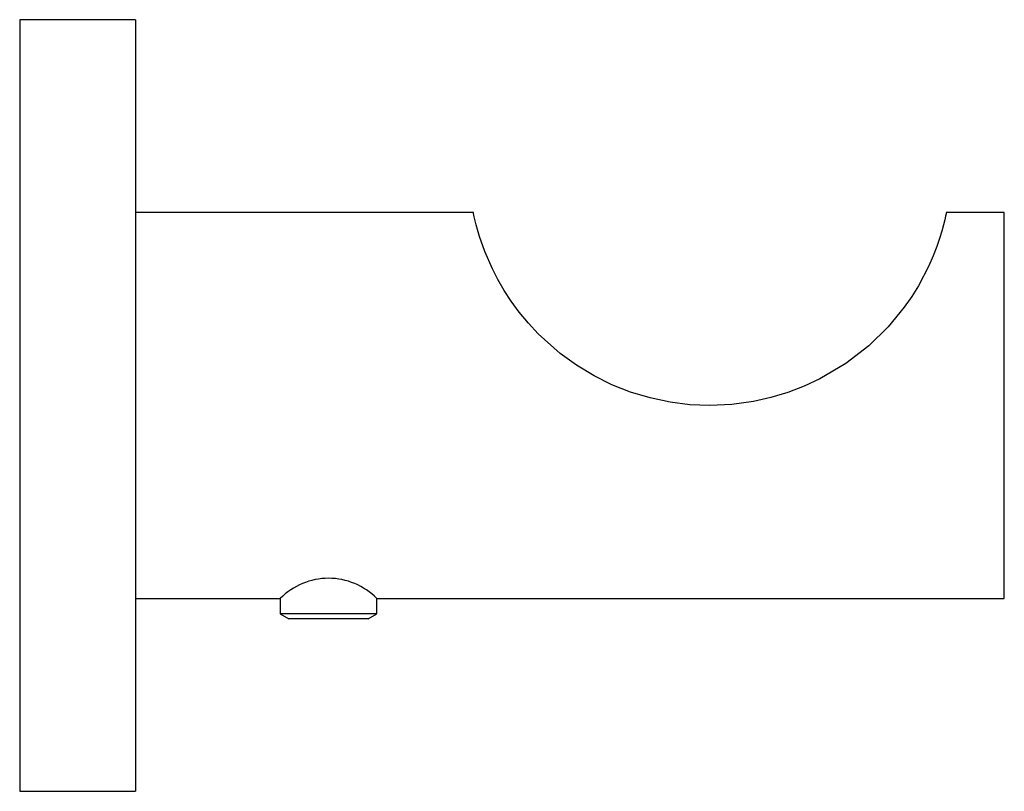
# Model space of a CAD drawing. Header units: millimetres. Extents: x 3917.3006 to 3917.3516, y 1759.5388 to 1759.5788.
import ezdxf

# ---------------------------------------------------------------- set-up
doc = ezdxf.new("R2010")
doc.units = ezdxf.units.MM
doc.layers.add('SANINDUSA', color=3, linetype='Continuous')

msp = doc.modelspace()

# ---------------------------------------------------------------- linework, layer by layer
at = {"layer": 'SANINDUSA'}
for p, q in [((3917.30662531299, 1759.578847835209), (3917.300625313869, 1759.578847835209)), ((3917.300625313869, 1759.578847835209), (3917.300625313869, 1759.538847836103)), ((3917.30662531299, 1759.578847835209), (3917.30662531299, 1759.538847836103)), ((3917.324127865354, 1759.568847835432), (3917.30662531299, 1759.568847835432)), ((3917.351625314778, 1759.568847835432), (3917.348621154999, 1759.568847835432)), ((3917.351625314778, 1759.548847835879), (3917.351625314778, 1759.568847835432)), ((3917.30662531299, 1759.548847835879), (3917.314125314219, 1759.548847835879)), ((3917.314125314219, 1759.548847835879), (3917.314125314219, 1759.548048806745)), ((3917.319125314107, 1759.548048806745), (3917.319125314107, 1759.548847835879)), ((3917.319125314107, 1759.548847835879), (3917.351625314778, 1759.548847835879)), ((3917.314125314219, 1759.548048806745), (3917.314570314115, 1759.54779188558)), ((3917.318849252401, 1759.548048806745), (3917.314125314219, 1759.548048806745)), ((3917.318680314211, 1759.54779188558), (3917.319125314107, 1759.548048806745)), ((3917.319125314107, 1759.548048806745), (3917.318849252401, 1759.548048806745)), ((3917.318453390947, 1759.54779188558), (3917.314570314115, 1759.54779188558)), ((3917.318680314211, 1759.54779188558), (3917.318453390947, 1759.54779188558)), ((3917.300625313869, 1759.538847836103), (3917.30662531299, 1759.538847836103))]:
    msp.add_line(p, q, dxfattribs=at)
at = {"layer": 'SANINDUSA', "flags": 128}
msp.add_lwpolyline([(3917.348621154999, 1759.568839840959), (3917.348621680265, 1759.568842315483), (3917.348609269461, 1759.568782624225), (3917.348582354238, 1759.568657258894), (3917.348538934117, 1759.568467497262), (3917.348474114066, 1759.568206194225), (3917.348384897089, 1759.567880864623), (3917.348272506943, 1759.567512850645), (3917.348129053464, 1759.567093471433), (3917.347943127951, 1759.566611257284), (3917.347714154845, 1759.566086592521), (3917.347177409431, 1759.565057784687), (3917.346833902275, 1759.564501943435), (3917.346444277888, 1759.563940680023), (3917.345609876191, 1759.562923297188), (3917.34460770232, 1759.5619415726), (3917.343414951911, 1759.561018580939), (3917.342078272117, 1759.560224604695), (3917.341262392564, 1759.559842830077), (3917.340420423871, 1759.559520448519), (3917.339537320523, 1759.559254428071), (3917.338636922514, 1759.559054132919), (3917.337515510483, 1759.558899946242), (3917.336375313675, 1759.558847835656), (3917.335343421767, 1759.558890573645), (3917.334318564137, 1759.559018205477), (3917.333278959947, 1759.559237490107), (3917.332261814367, 1759.559544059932), (3917.331301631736, 1759.559923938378), (3917.330377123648, 1759.560380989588), (3917.329467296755, 1759.560930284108), (3917.328612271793, 1759.561550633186), (3917.327487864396, 1759.562557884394), (3917.32697133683, 1759.563112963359), (3917.326500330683, 1759.563683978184), (3917.326087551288, 1759.564247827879), (3917.325721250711, 1759.564810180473), (3917.325391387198, 1759.565381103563), (3917.325109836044, 1759.5659312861), (3917.324721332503, 1759.566827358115), (3917.324448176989, 1759.567607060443), (3917.324273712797, 1759.568217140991), (3917.324173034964, 1759.568635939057), (3917.32413895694, 1759.568794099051), (3917.324127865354, 1759.568847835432), (3917.324127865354, 1759.568847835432)], dxfattribs=at)
at = {"layer": 'SANINDUSA'}
msp.add_arc((3917.316625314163, 1759.546367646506), 0.00352155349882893, 44.77208574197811, 135.2279142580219, dxfattribs=at)

doc.saveas('drawing.dxf')
